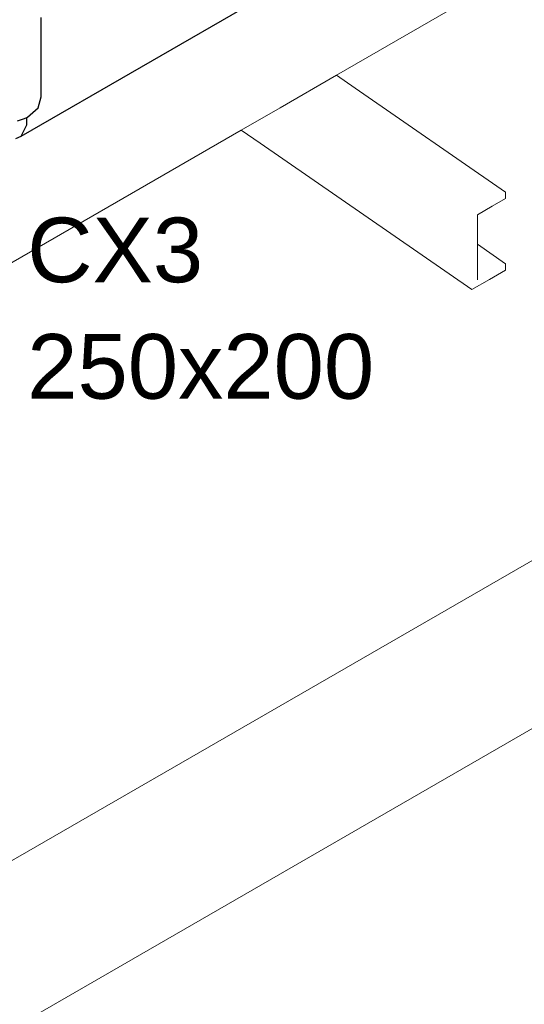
# Model space of a CAD drawing. Header units: millimetres. Extents: x 4480191 to 4481199, y -30324204 to -30323479.
# Tile 109 of 243: x 4480224.58 to 4480226.14, y -30323896.67 to -30323893.63. Entities that reach past the tile are written whole.
import ezdxf

# ---------------------------------------------------------------- set-up
doc = ezdxf.new("R2010")
doc.units = ezdxf.units.MM
doc.linetypes.add('NULL', pattern=[0])
for name, color, linetype, lineweight in [('DI-Elementos externos em corte', 9, 'Continuous', 18), ('DI-Elementos externos em vista', 9, 'Continuous', 5), ('EL-Condutos ARC (Baixa)', 54, 'Continuous', 25), ('IFC-Parede padrão-Contorno', 44, 'Continuous', 5), ('Textos', 7, 'Continuous', 9)]:
    doc.layers.add(name, color=color, linetype=linetype, lineweight=lineweight)
doc.styles.add('ARIAL', font='arial.ttf')

msp = doc.modelspace()

# ---------------------------------------------------------------- linework, layer by layer
at = {"layer": 'DI-Elementos externos em corte'}
for p, q in [((4480225.5577, -30323893.7976), (4480229.0802, -30323891.7639)), ((4480225.3836, -30323893.8981), (4480225.5577, -30323893.7976)), ((4480225.2639, -30323893.9673), (4480225.3836, -30323893.8981)), ((4480222.5202, -30323895.5514), (4480225.2639, -30323893.9673)), ((4480226.0388, -30323894.2031), (4480226.0798, -30323894.1794)), ((4480226.0798, -30323894.1688), (4480226.0798, -30323894.1593)), ((4480226.0798, -30323894.1794), (4480226.0798, -30323894.1688)), ((4480225.9931, -30323894.2294), (4480226.0388, -30323894.2031)), ((4480225.9931, -30323894.3204), (4480225.9931, -30323894.2294)), ((4480225.9931, -30323894.3245), (4480225.9931, -30323894.3204)), ((4480225.9931, -30323894.4304), (4480225.9931, -30323894.3245)), ((4480226.0798, -30323894.3899), (4480226.0798, -30323894.3804)), ((4480226.0798, -30323894.4005), (4480226.0798, -30323894.3899)), ((4480225.9758, -30323894.4605), (4480226.0307, -30323894.4289)), ((4480226.0307, -30323894.4289), (4480226.0798, -30323894.4005))]:
    msp.add_line(p, q, dxfattribs=at)
at = {"layer": 'DI-Elementos externos em vista'}
for p, q in [((4480225.6159, -30323893.838), (4480225.5577, -30323893.7976)), ((4480226.0798, -30323894.1593), (4480225.6159, -30323893.838)), ((4480225.2639, -30323893.9673), (4480225.3221, -30323894.0076)), ((4480225.3221, -30323894.0076), (4480225.9758, -30323894.4605)), ((4480226.0798, -30323894.3804), (4480225.9931, -30323894.3204))]:
    msp.add_line(p, q, dxfattribs=at)
at = {"layer": 'EL-Condutos ARC (Baixa)'}
for p, q in [((4480224.5839, -30323893.9859), (4480226.8887, -30323892.6552)), ((4480224.6455, -30323893.8644), (4480224.6455, -30323893.6188)), ((4480224.6361, -30323893.8987), (4480224.6455, -30323893.8644)), ((4480224.6034, -30323893.9278), (4480224.6361, -30323893.8987)), ((4480224.5728, -30323893.9392), (4480224.594, -30323893.9313)), ((4480224.594, -30323893.9313), (4480224.6011, -30323893.9286)), ((4480224.6011, -30323893.9286), (4480224.6034, -30323893.9278)), ((4480224.6011, -30323893.951), (4480224.6011, -30323893.9286)), ((4480224.5839, -30323893.9859), (4480224.6011, -30323893.951)), ((4480224.5675, -30323893.9934), (4480224.5839, -30323893.9859))]:
    msp.add_line(p, q, dxfattribs=at)
at = {"layer": 'IFC-Parede padrão-Contorno', "color": 8, "lineweight": 5}
for p, q in [((4480253.38, -30323879.5836), (4480203.1094, -30323908.6074)), ((4480253.38, -30323880.1036), (4480212.9377, -30323903.453))]:
    msp.add_line(p, q, dxfattribs=at)

# ---------------------------------------------------------------- texts
at = {"layer": 'Textos', "linetype": 'NULL', "char_height": 0.2, "attachment_point": 7, "line_spacing_factor": 0.6, "style": 'ARIAL'}
for s, insert, width in [('CX3', (4480224.6026, -30323894.4408), 1.087195), ('250x200', (4480224.6026, -30323894.8008), 2.143598)]:
    msp.add_mtext(s, dxfattribs=dict(at, insert=insert, width=width))

doc.saveas('drawing.dxf')
